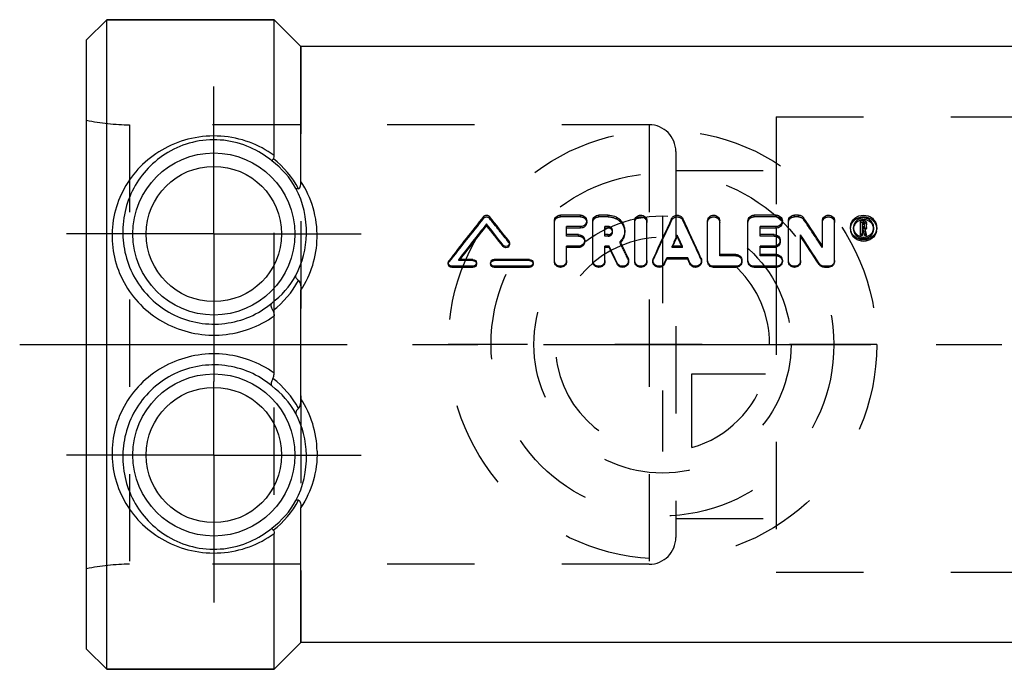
# Model space of a CAD drawing. Header units: millimetres. Extents: x 426 to 574, y 475 to 525.
# Tile 1 of 12: x 426 to 500, y 476 to 524. Entities that reach past the tile are written whole.
import ezdxf

# ---------------------------------------------------------------- set-up
doc = ezdxf.new("R2010")
doc.units = ezdxf.units.MM
doc.header["$LTSCALE"] = 65.185185
doc.linetypes.add('CENTER', pattern=[0.6, 0.375, -0.075, 0.075, -0.075])
doc.linetypes.add('HIDDEN', pattern=[0.2, 0.1, -0.1])
for name, color, linetype in [('ACHSEN_S', 7, 'CONTINUOUS'), ('FASEN', 7, 'CONTINUOUS'), ('KOERPER', 7, 'CONTINUOUS'), ('KONST.EL_MIT_GEO', 7, 'CONTINUOUS'), ('KURVEN', 7, 'CONTINUOUS')]:
    doc.layers.add(name, color=color, linetype=linetype)

msp = doc.modelspace()

# ---------------------------------------------------------------- linework, layer by layer
at = {"layer": 'ACHSEN_S', "color": 2, "linetype": 'CENTER'}
msp.add_line((426.35, 500), (573.65, 500), dxfattribs=at)
at = {"layer": 'FASEN', "color": 7, "linetype": 'Continuous'}
for p, q in [((432.85, 524.25), (431.35, 522.75)), ((432.85, 475.75), (432.85, 524.25)), ((432.85, 524.25), (445.35, 524.25)), ((431.35, 477.25), (431.35, 522.75)), ((432.85, 475.75), (431.35, 477.25)), ((432.85, 475.75), (445.35, 475.75))]:
    msp.add_line(p, q, dxfattribs=at)
at = {"layer": 'KOERPER', "color": 7, "linetype": 'Continuous'}
for p, q in [((445.35, 524.25), (432.85, 524.25)), ((447.35, 522.25), (445.35, 524.25)), ((501.35, 522.25), (447.35, 522.25)), ((447.35, 477.75), (445.35, 475.75)), ((501.35, 477.75), (447.35, 477.75)), ((445.35, 475.75), (432.85, 475.75))]:
    msp.add_line(p, q, dxfattribs=at)
at = {"layer": 'KOERPER', "color": 8, "linetype": 'HIDDEN'}
for p, q in [((445.35, 475.75), (445.35, 524.25)), ((447.35, 522.25), (447.35, 477.75)), ((473.35, 516.405), (434.549, 516.405)), ((473.35, 516.405), (473.35, 483.595)), ((475.35, 514.405), (475.35, 485.595)), ((473.35, 483.595), (434.549, 483.595))]:
    msp.add_line(p, q, dxfattribs=at)
at = {"layer": 'KOERPER', "color": 2, "linetype": 'CENTER'}
for p, q in [((440.85, 508.25), (440.85, 519.25)), ((440.85, 508.25), (429.85, 508.25)), ((440.85, 508.25), (440.85, 497.25)), ((440.85, 508.25), (451.85, 508.25)), ((440.85, 491.75), (440.85, 497.25)), ((440.85, 491.75), (429.85, 491.75)), ((440.85, 491.75), (440.85, 480.75)), ((440.85, 491.75), (451.85, 491.75))]:
    msp.add_line(p, q, dxfattribs=at)
at = {"layer": 'KOERPER', "color": 8, "linetype": 'HIDDEN'}
for centre, start, end in [((473.35, 514.405), 0, 90), ((473.35, 485.595), 270, 360)]:
    msp.add_arc(centre, 2, start, end, dxfattribs=at)
at = {"layer": 'KONST.EL_MIT_GEO', "color": 7, "linetype": 'Continuous'}
for p, q in [((445.35, 514.121), (445.35, 524.25)), ((447.35, 512.175), (447.35, 522.25)), ((468.241, 509.657), (466.732, 509.657)), ((470.303, 509.657), (469.599, 509.657)), ((482.849, 509.657), (481.189, 509.657)), ((484.51, 509.657), (484.208, 509.657)), ((461.21, 508.88), (461.21, 509)), ((466.279, 506.278), (466.279, 509.234)), ((467.184, 508.202), (467.184, 508.809)), ((468.241, 508.809), (467.184, 508.809)), ((468.241, 508.692), (468.241, 508.809)), ((469.147, 506.278), (469.147, 509.234)), ((470.052, 508.202), (470.052, 508.809)), ((470.303, 508.809), (470.052, 508.809)), ((470.303, 508.692), (470.303, 508.809)), ((472.277, 506.278), (472.277, 509.234)), ((473.183, 506.278), (473.183, 509.234)), ((477.717, 506.278), (477.717, 509.234)), ((478.623, 506.718), (478.623, 509.234)), ((480.736, 506.278), (480.736, 509.234)), ((481.642, 508.202), (481.642, 508.809)), ((482.849, 508.809), (481.642, 508.809)), ((482.849, 508.692), (482.849, 508.809)), ((483.755, 506.278), (483.755, 509.234)), ((486.292, 507.339), (486.292, 509.234)), ((487.198, 506.278), (487.198, 509.234)), ((489.141, 508.127), (489.141, 509.233)), ((489.391, 509.233), (489.141, 509.233)), ((489.292, 508.797), (489.292, 509.092)), ((489.391, 509.092), (489.292, 509.092)), ((489.391, 508.971), (489.292, 508.971)), ((489.391, 508.971), (489.391, 509.092)), ((489.443, 508.845), (489.443, 509.044)), ((489.594, 508.728), (489.594, 509.044)), ((468.241, 508.692), (467.184, 508.692)), ((468.09, 508.202), (467.184, 508.202)), ((470.303, 508.692), (470.052, 508.692)), ((470.303, 508.202), (470.052, 508.202)), ((475.45, 508.065), (475.45, 508.173)), ((482.849, 508.692), (481.642, 508.692)), ((482.699, 508.202), (481.642, 508.202)), ((484.661, 506.278), (484.661, 508.2)), ((489.292, 508.237), (489.141, 508.237)), ((489.292, 508.127), (489.141, 508.127)), ((489.391, 508.797), (489.292, 508.797)), ((489.292, 508.127), (489.292, 508.655)), ((489.338, 508.655), (489.292, 508.655)), ((489.338, 508.54), (489.292, 508.54)), ((489.338, 508.54), (489.338, 508.655)), ((489.371, 508.516), (489.338, 508.655)), ((489.349, 508.494), (489.338, 508.54)), ((489.382, 508.357), (489.349, 508.494)), ((489.404, 508.377), (489.371, 508.516)), ((489.436, 508.127), (489.382, 508.357)), ((489.415, 508.33), (489.404, 508.377)), ((489.436, 508.237), (489.415, 508.33)), ((489.436, 508.127), (489.436, 508.237)), ((489.591, 508.237), (489.436, 508.237)), ((489.591, 508.127), (489.436, 508.127)), ((489.522, 508.531), (489.488, 508.678)), ((489.545, 508.433), (489.522, 508.531)), ((489.568, 508.335), (489.545, 508.433)), ((489.591, 508.237), (489.568, 508.335)), ((489.591, 508.127), (489.591, 508.237)), ((462.448, 507.328), (462.448, 507.427)), ((467.184, 506.278), (467.184, 507.337)), ((468.09, 507.337), (467.184, 507.337)), ((468.09, 507.239), (468.09, 507.337)), ((470.052, 506.278), (470.052, 507.337)), ((470.362, 507.337), (470.052, 507.337)), ((470.362, 507.239), (470.362, 507.337)), ((475.835, 507.337), (475.065, 507.337)), ((475.11, 507.337), (475.151, 507.424)), ((475.79, 507.337), (475.75, 507.424)), ((481.642, 506.718), (481.642, 507.337)), ((482.699, 507.337), (481.642, 507.337)), ((482.699, 507.239), (482.699, 507.337)), ((468.09, 507.239), (467.184, 507.239)), ((470.362, 507.239), (470.052, 507.239)), ((479.831, 506.718), (478.623, 506.718)), ((482.699, 507.239), (481.642, 507.239)), ((482.849, 506.718), (481.642, 506.718)), ((460.199, 506.352), (459.141, 506.352)), ((464.425, 506.352), (461.784, 506.352)), ((470.961, 506.011), (470.961, 506.092)), ((474.503, 506.101), (474.666, 506.462)), ((474.503, 506.02), (474.666, 506.376)), ((474.503, 506.02), (474.503, 506.101)), ((474.666, 506.376), (474.666, 506.462)), ((476.234, 506.462), (474.666, 506.462)), ((476.234, 506.376), (474.666, 506.376)), ((476.234, 506.376), (476.234, 506.462)), ((476.397, 506.101), (476.234, 506.462)), ((476.397, 506.02), (476.234, 506.376)), ((476.397, 506.02), (476.397, 506.101)), ((486.059, 505.964), (486.059, 506.044)), ((458.614, 505.759), (458.614, 505.836)), ((460.199, 505.836), (458.614, 505.836)), ((460.199, 505.759), (458.614, 505.759)), ((460.199, 505.759), (460.199, 505.836)), ((461.784, 505.759), (461.784, 505.836)), ((464.425, 505.836), (461.784, 505.836)), ((464.425, 505.759), (461.784, 505.759)), ((464.425, 505.759), (464.425, 505.836)), ((478.17, 505.759), (478.17, 505.836)), ((479.831, 505.836), (478.17, 505.836)), ((479.831, 505.759), (478.17, 505.759)), ((479.831, 505.759), (479.831, 505.836)), ((481.189, 505.759), (481.189, 505.836)), ((482.849, 505.836), (481.189, 505.836)), ((482.849, 505.759), (481.189, 505.759)), ((482.849, 505.759), (482.849, 505.836)), ((486.443, 505.759), (486.443, 505.836)), ((486.745, 505.836), (486.443, 505.836)), ((486.745, 505.759), (486.443, 505.759)), ((486.745, 505.759), (486.745, 505.836)), ((447.35, 495.934), (447.35, 504.066)), ((445.35, 497.861), (445.35, 502.139)), ((447.35, 477.75), (447.35, 487.825)), ((445.35, 475.75), (445.35, 485.879))]:
    msp.add_line(p, q, dxfattribs=at)
at = {"layer": 'KONST.EL_MIT_GEO', "color": 8, "linetype": 'HIDDEN'}
for p, q in [((482.85, 517), (482.849, 508.809)), ((482.85, 517), (513.35, 517)), ((431.35, 483.25), (431.35, 516.75)), ((434.549, 516.405), (434.549, 483.595)), ((475.35, 513), (482.85, 513)), ((460.995, 509.43), (460.995, 509.557)), ((461.425, 509.43), (461.425, 509.557)), ((466.732, 509.529), (466.732, 509.657)), ((468.241, 509.529), (468.241, 509.657)), ((469.599, 509.529), (469.599, 509.657)), ((470.303, 509.529), (470.303, 509.657)), ((481.189, 509.529), (481.189, 509.657)), ((484.208, 509.529), (484.208, 509.657)), ((484.51, 509.529), (484.51, 509.657)), ((468.241, 509.529), (466.732, 509.529)), ((468.694, 509.111), (468.694, 509.234)), ((470.303, 509.529), (469.599, 509.529)), ((475.036, 509.28), (475.036, 509.405)), ((475.865, 509.28), (475.865, 509.405)), ((482.849, 509.529), (481.189, 509.529)), ((483.302, 509.111), (483.302, 509.234)), ((484.51, 509.529), (484.208, 509.529)), ((484.894, 509.333), (484.894, 509.459)), ((489.391, 509.111), (489.141, 509.111)), ((489.391, 509.111), (489.391, 509.233)), ((489.443, 508.728), (489.443, 508.845)), ((467.184, 508.093), (467.184, 508.202)), ((468.09, 508.093), (467.184, 508.093)), ((468.09, 508.093), (468.09, 508.202)), ((470.052, 508.093), (470.052, 508.202)), ((470.303, 508.093), (470.052, 508.093)), ((470.303, 508.093), (470.303, 508.202)), ((470.624, 508.393), (470.624, 508.506)), ((471.529, 508.393), (471.529, 508.506)), ((481.642, 508.093), (481.642, 508.202)), ((482.699, 508.093), (481.642, 508.093)), ((482.699, 508.093), (482.699, 508.202)), ((482.849, 508.692), (482.849, 505.836)), ((488.386, 508.621), (488.386, 508.737)), ((488.613, 508.621), (488.613, 508.736)), ((489.292, 508.68), (489.292, 508.797)), ((489.391, 508.68), (489.292, 508.68)), ((489.391, 508.68), (489.391, 508.797)), ((489.488, 508.562), (489.488, 508.678)), ((489.591, 508.127), (489.488, 508.562)), ((490.123, 508.621), (490.123, 508.737)), ((490.35, 508.621), (490.35, 508.737)), ((462.871, 507.627), (462.871, 507.73)), ((462.924, 507.478), (462.924, 507.579)), ((468.543, 507.667), (468.543, 507.771)), ((471.186, 507.594), (471.186, 507.697)), ((475.065, 507.239), (475.065, 507.337)), ((475.065, 507.239), (475.11, 507.337)), ((475.835, 507.239), (475.79, 507.337)), ((475.835, 507.239), (475.835, 507.337)), ((483.151, 507.667), (483.151, 507.771)), ((486.292, 507.241), (486.292, 507.339)), ((475.835, 507.239), (475.065, 507.239)), ((478.623, 506.629), (478.623, 506.718)), ((479.831, 506.629), (478.623, 506.629)), ((479.831, 506.629), (479.831, 506.718)), ((481.642, 506.629), (481.642, 506.718)), ((482.849, 506.629), (481.642, 506.629)), ((458.35, 506.095), (458.35, 506.013)), ((458.403, 506.166), (458.403, 506.249)), ((459.141, 506.267), (459.141, 506.352)), ((459.141, 506.267), (459.182, 506.32)), ((460.199, 506.267), (459.141, 506.267)), ((459.182, 506.32), (459.207, 506.352)), ((460.199, 506.267), (460.199, 506.352)), ((460.463, 506.013), (460.463, 506.094)), ((461.52, 506.095), (461.52, 506.014)), ((461.784, 506.267), (461.784, 506.352)), ((464.425, 506.267), (461.784, 506.267)), ((464.425, 506.267), (464.425, 506.352)), ((464.69, 506.013), (464.69, 506.094)), ((466.279, 506.195), (466.279, 506.278)), ((467.184, 506.195), (467.184, 506.278)), ((469.147, 506.195), (469.147, 506.278)), ((470.052, 506.195), (470.052, 506.278)), ((471.782, 506.379), (471.782, 506.465)), ((471.824, 506.195), (471.824, 506.278)), ((472.277, 506.195), (472.277, 506.278)), ((473.183, 506.195), (473.183, 506.278)), ((473.636, 506.279), (473.636, 506.195)), ((473.674, 506.37), (473.674, 506.456)), ((477.226, 506.37), (477.226, 506.456)), ((477.265, 506.195), (477.265, 506.279)), ((477.717, 506.195), (477.717, 506.278)), ((480.283, 506.195), (480.283, 506.278)), ((480.736, 506.195), (480.736, 506.278)), ((483.302, 506.195), (483.302, 506.278)), ((483.755, 506.195), (483.755, 506.278)), ((484.661, 506.195), (484.661, 506.278)), ((487.198, 506.195), (487.198, 506.278)), ((482.849, 505.759), (482.85, 483)), ((475.35, 487), (482.85, 487)), ((482.85, 483), (513.35, 483))]:
    msp.add_line(p, q, dxfattribs=at)
at = {"layer": 'KONST.EL_MIT_GEO', "color": 7, "linetype": 'Continuous'}
for centre, radius in [((440.85, 508.25), 6.05), ((440.85, 508.25), 5.051), ((440.85, 491.75), 6.05), ((440.85, 491.75), 5.051)]:
    msp.add_circle(centre, radius, dxfattribs=at)
at = {"layer": 'KONST.EL_MIT_GEO', "color": 8, "linetype": 'HIDDEN'}
for centre, radius, start, end in [((434.549, 531.405), 15, 257.68775, 270), ((615.03, 384.409), 198.385, 140.9359, 142.13981), ((312.33, 388.361), 192.059, 38.38801, 39.07726), ((671.49, 415.581), 217.655, 154.50131, 155.347), ((279.411, 415.581), 217.655, 24.653, 25.49869), ((325.41, 401.192), 192.69, 33.39171, 34.13994), ((470.343, 508.393), 0.281, 0.01716, 11.60608), ((489.267, 508.621), 0.654, 174.87757, 180.01606), ((489.396, 508.745), 0.205, 296.73662, 303.55357), ((489.469, 508.621), 0.654, 359.98392, 5.08615), ((470.338, 508.46), 1.212, 314.3881, 316.67309), ((275.058, 410.669), 218.771, 25.94379, 26.2984), ((471.405, 506.195), 0.419, 354.71192, 0.00445), ((486.778, 506.195), 0.42, 356.11221, 0.01137), ((434.549, 468.595), 15, 90, 102.31225)]:
    msp.add_arc(centre, radius, start, end, dxfattribs=at)
at = {"layer": 'KONST.EL_MIT_GEO', "color": 7, "linetype": 'Continuous'}
for centre, radius, start, end in [((441.312, 508.496), 6.488, 29.06234, 53.35239), ((440.761, 508.139), 7.304, 28.55203, 51.66963), ((440.67, 508.409), 7.095, 358.71788, 27.15652), ((617.626, 384.121), 200.667, 141.31097, 142.51105), ((309.849, 388.112), 194.227, 38.01507, 38.70223), ((619.39, 383.271), 202.061, 141.52053, 142.47346), ((616.518, 383.766), 199.434, 141.14547, 142.07216), ((306.56, 386.044), 197.572, 37.90652, 38.48686), ((309.1, 386.312), 195.347, 38.27911, 38.86125), ((675.888, 414.884), 221.981, 154.79826, 155.63665), ((275.013, 414.884), 221.981, 24.36335, 25.20174), ((322.398, 400.741), 195.51, 33.04002, 33.78435), ((489.256, 508.737), 0.87, 173.3818, 180.01881), ((489.363, 508.522), 0.797, 106.32952, 111.94409), ((489.367, 508.507), 0.812, 95.33695, 106.29713), ((489.368, 508.502), 0.818, 84.47941, 95.3264), ((489.399, 509.033), 0.198, 47.19451, 54.53062), ((489.408, 509.041), 0.186, 24.31428, 32.01906), ((489.413, 508.846), 0.181, 345.18154, 359.94755), ((489.377, 508.668), 0.776, 62.13035, 67.69505), ((489.48, 508.737), 0.87, 359.97678, 6.64209), ((440.708, 508.406), 7.056, 332.52491, 358.73694), ((676.585, 415.039), 221.651, 155.1536, 155.3917), ((274.316, 415.039), 221.651, 24.6083, 24.8464), ((312.956, 395.276), 205.51, 32.61503, 33.33148), ((316.169, 395.786), 202.489, 32.9644, 33.68474), ((489.246, 508.621), 0.86, 180.04525, 193.09302), ((489.366, 508.805), 0.783, 247.35881, 258.73088), ((489.395, 508.86), 0.204, 297.0488, 303.86956), ((489.397, 508.856), 0.2, 303.88306, 317.18299), ((489.369, 508.807), 0.785, 281.15754, 292.51), ((489.49, 508.621), 0.86, 346.95297, 359.95516), ((441.177, 508.122), 7.386, 326.69004, 358.76971), ((267.01, 408.639), 226.038, 25.53969, 25.88993), ((270.756, 409.963), 222.989, 25.64316, 25.99484), ((470.356, 508.443), 1.187, 316.67731, 317.99521), ((671.389, 416.111), 216.443, 154.85945, 155.04675), ((279.511, 416.111), 216.443, 24.95325, 25.14055), ((489.369, 508.819), 0.797, 258.71718, 269.88222), ((489.368, 508.813), 0.791, 269.93256, 281.14998), ((271.383, 409.361), 221.749, 25.83945, 26.19263), ((460.22, 506.013), 0.243, 354.43298, 359.99309), ((461.77, 506.095), 0.25, 169.93207, 179.97876), ((464.447, 506.013), 0.243, 354.43298, 359.99309), ((474.066, 506.279), 0.43, 176.31381, 180.00334), ((441.175, 508.378), 6.632, 307.03106, 330.87943), ((440.757, 508.291), 7.316, 308.02105, 331.2322), ((440.779, 491.728), 7.288, 28.7215, 52.02497), ((441.175, 491.622), 6.632, 29.12056, 52.96894), ((441.177, 491.878), 7.386, 1.23007, 33.31018), ((440.708, 491.594), 7.056, 1.26297, 27.47518), ((440.67, 491.591), 7.095, 332.84342, 1.28218), ((441.312, 491.504), 6.488, 306.6476, 330.93767), ((440.745, 491.874), 7.323, 308.36227, 331.41632)]:
    msp.add_arc(centre, radius, start, end, dxfattribs=at)
for points, knots in [([(445.35, 514.121), (444.786, 514.528), (443.511, 515.203), (441.375, 515.657), (439.179, 515.492), (437.161, 514.741), (435.478, 513.515), (434.207, 511.919), (433.406, 510.038), (433.237, 508.672), (433.25, 507.987)], [0, 0, 0, 0, 0.124894, 0.255298, 0.387242, 0.514871, 0.637127, 0.756701, 0.876849, 1, 1, 1, 1]), ([(445.184, 513.701), (444.693, 514.112), (443.557, 514.821), (441.583, 515.352), (439.51, 515.257), (437.612, 514.559), (436.058, 513.401), (434.905, 511.907), (434.185, 510.155), (434.036, 508.888), (434.049, 508.25)], [0, 0, 0, 0, 0.123548, 0.254407, 0.388457, 0.517158, 0.638935, 0.757498, 0.876896, 1, 1, 1, 1]), ([(445.29, 513.868), (445.302, 513.884), (445.342, 513.963), (445.35, 514.054), (445.35, 514.121)], [0, 0, 0, 0, 0.223512, 1, 1, 1, 1]), ([(445.29, 513.868), (445.275, 513.847), (445.248, 513.809), (445.213, 513.759), (445.194, 513.725), (445.184, 513.707), (445.184, 513.701)], [0, 0, 0, 0, 0.403876, 0.705872, 0.903929, 1, 1, 1, 1]), ([(447.176, 511.63), (447.262, 511.645), (447.345, 511.889), (447.35, 512.066), (447.35, 512.175)], [0, 0, 0, 0, 0.443422, 1, 1, 1, 1]), ([(448.562, 507.964), (448.577, 508.714), (448.379, 510.205), (447.747, 511.567), (447.35, 512.175)], [0, 0, 0, 0, 0.508231, 1, 1, 1, 1]), ([(447.176, 511.63), (447.135, 511.623), (447.071, 511.614), (446.999, 511.629), (446.983, 511.647)], [0, 0, 0, 0, 0.631358, 1, 1, 1, 1]), ([(460.995, 509.557), (461.045, 509.618), (461.211, 509.696), (461.376, 509.618), (461.425, 509.557)], [0, 0, 0, 0, 0.500457, 1, 1, 1, 1]), ([(466.279, 509.234), (466.279, 509.344), (466.383, 509.575), (466.618, 509.657), (466.732, 509.657)], [0, 0, 0, 0, 0.490172, 1, 1, 1, 1]), ([(468.241, 509.657), (468.355, 509.657), (468.589, 509.575), (468.694, 509.344), (468.694, 509.234)], [0, 0, 0, 0, 0.510138, 1, 1, 1, 1]), ([(469.147, 509.234), (469.147, 509.344), (469.251, 509.575), (469.485, 509.657), (469.599, 509.657)], [0, 0, 0, 0, 0.490172, 1, 1, 1, 1]), ([(470.303, 509.657), (470.463, 509.657), (470.782, 509.599), (471.189, 509.346), (471.465, 508.963), (471.529, 508.657), (471.529, 508.506)], [0, 0, 0, 0, 0.25811, 0.510828, 0.75681, 1, 1, 1, 1]), ([(472.277, 509.234), (472.277, 509.29), (472.302, 509.403), (472.438, 509.59), (472.73, 509.702), (473.023, 509.59), (473.159, 509.403), (473.183, 509.29), (473.183, 509.234)], [0, 0, 0, 0, 0.122795, 0.247848, 0.50014, 0.752389, 0.877545, 1, 1, 1, 1]), ([(475.036, 509.405), (475.071, 509.48), (475.193, 509.612), (475.45, 509.68), (475.708, 509.611), (475.83, 509.479), (475.865, 509.405)], [0, 0, 0, 0, 0.245621, 0.500248, 0.755036, 1, 1, 1, 1]), ([(477.717, 509.234), (477.717, 509.29), (477.742, 509.403), (477.878, 509.59), (478.17, 509.702), (478.463, 509.59), (478.599, 509.403), (478.623, 509.29), (478.623, 509.234)], [0, 0, 0, 0, 0.122795, 0.247848, 0.50014, 0.752389, 0.877545, 1, 1, 1, 1]), ([(480.736, 509.234), (480.736, 509.344), (480.841, 509.575), (481.075, 509.657), (481.189, 509.657)], [0, 0, 0, 0, 0.490172, 1, 1, 1, 1]), ([(482.849, 509.657), (482.963, 509.657), (483.198, 509.575), (483.302, 509.344), (483.302, 509.234)], [0, 0, 0, 0, 0.510138, 1, 1, 1, 1]), ([(483.755, 509.234), (483.755, 509.344), (483.86, 509.575), (484.094, 509.657), (484.208, 509.657)], [0, 0, 0, 0, 0.490172, 1, 1, 1, 1]), ([(484.51, 509.657), (484.585, 509.657), (484.736, 509.622), (484.853, 509.519), (484.894, 509.459)], [0, 0, 0, 0, 0.508388, 1, 1, 1, 1]), ([(486.292, 509.234), (486.292, 509.29), (486.317, 509.403), (486.453, 509.59), (486.745, 509.702), (487.038, 509.59), (487.174, 509.403), (487.198, 509.29), (487.198, 509.234)], [0, 0, 0, 0, 0.122795, 0.247848, 0.50014, 0.752389, 0.877545, 1, 1, 1, 1]), ([(488.392, 508.838), (488.405, 508.949), (488.477, 509.172), (488.776, 509.532), (489.368, 509.741), (489.96, 509.532), (490.259, 509.172), (490.331, 508.949), (490.344, 508.838)], [0, 0, 0, 0, 0.122659, 0.247682, 0.500031, 0.752479, 0.877624, 1, 1, 1, 1]), ([(468.694, 509.234), (468.694, 509.124), (468.59, 508.893), (468.355, 508.809), (468.241, 508.809)], [0, 0, 0, 0, 0.490022, 1, 1, 1, 1]), ([(468.694, 509.111), (468.694, 509.003), (468.588, 508.773), (468.355, 508.692), (468.241, 508.692)], [0, 0, 0, 0, 0.487664, 1, 1, 1, 1]), ([(470.624, 508.506), (470.624, 508.584), (470.551, 508.749), (470.384, 508.809), (470.303, 508.809)], [0, 0, 0, 0, 0.490543, 1, 1, 1, 1]), ([(483.302, 509.234), (483.302, 509.124), (483.198, 508.893), (482.964, 508.809), (482.849, 508.809)], [0, 0, 0, 0, 0.490022, 1, 1, 1, 1]), ([(483.302, 509.111), (483.302, 509.003), (483.197, 508.773), (482.964, 508.692), (482.849, 508.692)], [0, 0, 0, 0, 0.487664, 1, 1, 1, 1]), ([(489.066, 509.386), (488.937, 509.334), (488.703, 509.155), (488.613, 508.873), (488.613, 508.736)], [0, 0, 0, 0, 0.506269, 1, 1, 1, 1]), ([(488.762, 509.038), (488.741, 509.012), (488.667, 508.905), (488.625, 508.776), (488.616, 508.679)], [0, 0, 0, 0, 0.254819, 1, 1, 1, 1]), ([(489.066, 509.261), (489.036, 509.249), (488.922, 509.195), (488.821, 509.111), (488.762, 509.038)], [0, 0, 0, 0, 0.255157, 1, 1, 1, 1]), ([(489.671, 509.386), (489.576, 509.425), (489.369, 509.465), (489.161, 509.425), (489.066, 509.386)], [0, 0, 0, 0, 0.500624, 1, 1, 1, 1]), ([(489.443, 509.044), (489.443, 509.056), (489.431, 509.082), (489.404, 509.092), (489.391, 509.092)], [0, 0, 0, 0, 0.491374, 1, 1, 1, 1]), ([(490.123, 508.737), (490.123, 508.861), (490.049, 509.117), (489.852, 509.294), (489.74, 509.354)], [0, 0, 0, 0, 0.493427, 1, 1, 1, 1]), ([(490.12, 508.679), (490.112, 508.775), (490.069, 508.904), (489.995, 509.011), (489.975, 509.037)], [0, 0, 0, 0, 0.744759, 1, 1, 1, 1]), ([(434.049, 508.25), (434.061, 507.642), (434.25, 506.404), (435.024, 504.675), (436.262, 503.195), (437.876, 502.11), (439.734, 501.52), (441.685, 501.48), (443.566, 501.991), (444.676, 502.674), (445.169, 503.083)], [0, 0, 0, 0, 0.119837, 0.243217, 0.368629, 0.494793, 0.621118, 0.74746, 0.873787, 1, 1, 1, 1]), ([(468.09, 508.202), (468.205, 508.202), (468.441, 508.116), (468.543, 507.882), (468.543, 507.771)], [0, 0, 0, 0, 0.507838, 1, 1, 1, 1]), ([(470.303, 508.202), (470.384, 508.202), (470.551, 508.263), (470.624, 508.428), (470.624, 508.506)], [0, 0, 0, 0, 0.50978, 1, 1, 1, 1]), ([(471.529, 508.506), (471.529, 508.358), (471.467, 508.056), (471.293, 507.803), (471.186, 507.697)], [0, 0, 0, 0, 0.495224, 1, 1, 1, 1]), ([(471.529, 508.393), (471.529, 508.259), (471.477, 507.986), (471.33, 507.75), (471.238, 507.649)], [0, 0, 0, 0, 0.495091, 1, 1, 1, 1]), ([(482.699, 508.202), (482.813, 508.202), (483.049, 508.116), (483.151, 507.882), (483.151, 507.771)], [0, 0, 0, 0, 0.507838, 1, 1, 1, 1]), ([(490.35, 508.737), (490.35, 508.616), (490.297, 508.369), (490.006, 507.957), (489.368, 507.704), (488.729, 507.957), (488.439, 508.369), (488.386, 508.616), (488.386, 508.737)], [0, 0, 0, 0, 0.122511, 0.247826, 0.500057, 0.752416, 0.877712, 1, 1, 1, 1]), ([(490.328, 508.427), (490.281, 508.225), (490.021, 507.839), (489.368, 507.631), (488.716, 507.838), (488.455, 508.224), (488.408, 508.427)], [0, 0, 0, 0, 0.245021, 0.499984, 0.754995, 1, 1, 1, 1]), ([(488.613, 508.736), (488.613, 508.6), (488.703, 508.318), (488.935, 508.137), (489.065, 508.082)], [0, 0, 0, 0, 0.492187, 1, 1, 1, 1]), ([(489.67, 508.082), (489.8, 508.136), (490.033, 508.317), (490.123, 508.6), (490.123, 508.737)], [0, 0, 0, 0, 0.507014, 1, 1, 1, 1]), ([(433.25, 507.987), (433.262, 507.326), (433.473, 505.985), (434.331, 504.125), (435.685, 502.548), (437.426, 501.39), (439.416, 500.738), (441.508, 500.634), (443.552, 501.084), (444.79, 501.738), (445.35, 502.139)], [0, 0, 0, 0, 0.120772, 0.244463, 0.369788, 0.495722, 0.621798, 0.747895, 0.873981, 1, 1, 1, 1]), ([(462.924, 507.579), (462.924, 507.527), (462.887, 507.419), (462.747, 507.322), (462.577, 507.32), (462.481, 507.385), (462.448, 507.427)], [0, 0, 0, 0, 0.243807, 0.494733, 0.748761, 1, 1, 1, 1]), ([(462.924, 507.478), (462.924, 507.427), (462.887, 507.319), (462.747, 507.225), (462.577, 507.223), (462.481, 507.287), (462.448, 507.328)], [0, 0, 0, 0, 0.242123, 0.493213, 0.748537, 1, 1, 1, 1]), ([(468.543, 507.771), (468.543, 507.659), (468.441, 507.425), (468.205, 507.337), (468.09, 507.337)], [0, 0, 0, 0, 0.49253, 1, 1, 1, 1]), ([(468.543, 507.667), (468.543, 507.557), (468.44, 507.325), (468.205, 507.239), (468.09, 507.239)], [0, 0, 0, 0, 0.490169, 1, 1, 1, 1]), ([(483.151, 507.771), (483.151, 507.659), (483.05, 507.425), (482.813, 507.337), (482.699, 507.337)], [0, 0, 0, 0, 0.49253, 1, 1, 1, 1]), ([(483.151, 507.667), (483.151, 507.557), (483.048, 507.325), (482.813, 507.239), (482.699, 507.239)], [0, 0, 0, 0, 0.490169, 1, 1, 1, 1]), ([(479.831, 506.718), (479.946, 506.718), (480.184, 506.628), (480.283, 506.391), (480.283, 506.278)], [0, 0, 0, 0, 0.505044, 1, 1, 1, 1]), ([(482.849, 506.718), (482.964, 506.718), (483.203, 506.628), (483.302, 506.391), (483.302, 506.278)], [0, 0, 0, 0, 0.505044, 1, 1, 1, 1]), ([(458.614, 505.836), (458.547, 505.836), (458.408, 505.89), (458.35, 506.028), (458.35, 506.095)], [0, 0, 0, 0, 0.503146, 1, 1, 1, 1]), ([(458.614, 505.759), (458.547, 505.759), (458.409, 505.811), (458.35, 505.948), (458.35, 506.013)], [0, 0, 0, 0, 0.505511, 1, 1, 1, 1]), ([(460.199, 506.352), (460.266, 506.352), (460.405, 506.299), (460.463, 506.16), (460.463, 506.094)], [0, 0, 0, 0, 0.505082, 1, 1, 1, 1]), ([(460.463, 506.094), (460.463, 506.028), (460.405, 505.89), (460.266, 505.836), (460.199, 505.836)], [0, 0, 0, 0, 0.494519, 1, 1, 1, 1]), ([(460.462, 505.99), (460.456, 505.928), (460.392, 505.805), (460.263, 505.759), (460.199, 505.759)], [0, 0, 0, 0, 0.492627, 1, 1, 1, 1]), ([(461.784, 505.836), (461.717, 505.836), (461.577, 505.89), (461.52, 506.029), (461.52, 506.095)], [0, 0, 0, 0, 0.504813, 1, 1, 1, 1]), ([(461.784, 505.759), (461.717, 505.759), (461.578, 505.811), (461.52, 505.948), (461.52, 506.014)], [0, 0, 0, 0, 0.507179, 1, 1, 1, 1]), ([(461.524, 506.138), (461.534, 506.197), (461.6, 506.31), (461.724, 506.352), (461.784, 506.352)], [0, 0, 0, 0, 0.494892, 1, 1, 1, 1]), ([(464.425, 506.352), (464.493, 506.352), (464.632, 506.299), (464.69, 506.16), (464.69, 506.094)], [0, 0, 0, 0, 0.505082, 1, 1, 1, 1]), ([(464.69, 506.094), (464.69, 506.028), (464.632, 505.89), (464.493, 505.836), (464.425, 505.836)], [0, 0, 0, 0, 0.494519, 1, 1, 1, 1]), ([(464.688, 505.99), (464.683, 505.928), (464.619, 505.805), (464.489, 505.759), (464.425, 505.759)], [0, 0, 0, 0, 0.492627, 1, 1, 1, 1]), ([(467.184, 506.278), (467.184, 506.165), (467.083, 505.928), (466.731, 505.79), (466.379, 505.928), (466.279, 506.165), (466.279, 506.278)], [0, 0, 0, 0, 0.247854, 0.500079, 0.752276, 1, 1, 1, 1]), ([(467.184, 506.195), (467.184, 506.083), (467.082, 505.848), (466.731, 505.713), (466.381, 505.848), (466.279, 506.083), (466.279, 506.195)], [0, 0, 0, 0, 0.246672, 0.50008, 0.753458, 1, 1, 1, 1]), ([(470.052, 506.278), (470.052, 506.165), (469.951, 505.928), (469.599, 505.79), (469.247, 505.928), (469.147, 506.165), (469.147, 506.278)], [0, 0, 0, 0, 0.247854, 0.500079, 0.752276, 1, 1, 1, 1]), ([(470.052, 506.195), (470.052, 506.083), (469.95, 505.848), (469.599, 505.713), (469.249, 505.848), (469.147, 506.083), (469.147, 506.195)], [0, 0, 0, 0, 0.246672, 0.50008, 0.753458, 1, 1, 1, 1]), ([(471.824, 506.278), (471.824, 506.181), (471.751, 505.977), (471.476, 505.813), (471.158, 505.849), (471.004, 506.003), (470.961, 506.092)], [0, 0, 0, 0, 0.246912, 0.497864, 0.750389, 1, 1, 1, 1]), ([(471.823, 506.156), (471.814, 506.063), (471.727, 505.875), (471.454, 505.734), (471.15, 505.778), (471.003, 505.925), (470.961, 506.011)], [0, 0, 0, 0, 0.245762, 0.497402, 0.750961, 1, 1, 1, 1]), ([(473.183, 506.278), (473.183, 506.165), (473.082, 505.928), (472.73, 505.79), (472.378, 505.928), (472.277, 506.165), (472.277, 506.278)], [0, 0, 0, 0, 0.247854, 0.500079, 0.752276, 1, 1, 1, 1]), ([(473.183, 506.195), (473.183, 506.083), (473.081, 505.848), (472.73, 505.713), (472.38, 505.848), (472.277, 506.083), (472.277, 506.195)], [0, 0, 0, 0, 0.246672, 0.50008, 0.753458, 1, 1, 1, 1]), ([(474.503, 506.101), (474.462, 506.01), (474.31, 505.852), (473.989, 505.812), (473.71, 505.975), (473.636, 506.18), (473.636, 506.279)], [0, 0, 0, 0, 0.249577, 0.502088, 0.753097, 1, 1, 1, 1]), ([(474.503, 506.02), (474.462, 505.929), (474.309, 505.774), (473.99, 505.735), (473.711, 505.894), (473.636, 506.097), (473.636, 506.195)], [0, 0, 0, 0, 0.249244, 0.503107, 0.754636, 1, 1, 1, 1]), ([(477.265, 506.279), (477.265, 506.18), (477.19, 505.975), (476.911, 505.812), (476.591, 505.852), (476.438, 506.01), (476.397, 506.101)], [0, 0, 0, 0, 0.246942, 0.497961, 0.750493, 1, 1, 1, 1]), ([(477.265, 506.195), (477.265, 506.097), (477.189, 505.894), (476.911, 505.734), (476.592, 505.774), (476.438, 505.929), (476.397, 506.02)], [0, 0, 0, 0, 0.245403, 0.496943, 0.750826, 1, 1, 1, 1]), ([(478.17, 505.836), (478.055, 505.836), (477.817, 505.928), (477.717, 506.165), (477.717, 506.278)], [0, 0, 0, 0, 0.504492, 1, 1, 1, 1]), ([(478.17, 505.759), (478.055, 505.759), (477.818, 505.848), (477.717, 506.083), (477.717, 506.195)], [0, 0, 0, 0, 0.506856, 1, 1, 1, 1]), ([(480.283, 506.278), (480.283, 506.165), (480.184, 505.928), (479.946, 505.836), (479.831, 505.836)], [0, 0, 0, 0, 0.495501, 1, 1, 1, 1]), ([(480.283, 506.195), (480.283, 506.083), (480.182, 505.848), (479.946, 505.759), (479.831, 505.759)], [0, 0, 0, 0, 0.493137, 1, 1, 1, 1]), ([(481.189, 505.836), (481.074, 505.836), (480.836, 505.928), (480.736, 506.165), (480.736, 506.278)], [0, 0, 0, 0, 0.504492, 1, 1, 1, 1]), ([(481.189, 505.759), (481.074, 505.759), (480.837, 505.848), (480.736, 506.083), (480.736, 506.195)], [0, 0, 0, 0, 0.506856, 1, 1, 1, 1]), ([(483.302, 506.278), (483.302, 506.165), (483.203, 505.928), (482.965, 505.836), (482.849, 505.836)], [0, 0, 0, 0, 0.495501, 1, 1, 1, 1]), ([(483.302, 506.195), (483.302, 506.083), (483.201, 505.848), (482.964, 505.759), (482.849, 505.759)], [0, 0, 0, 0, 0.493137, 1, 1, 1, 1]), ([(484.661, 506.278), (484.661, 506.165), (484.56, 505.928), (484.208, 505.79), (483.856, 505.928), (483.755, 506.165), (483.755, 506.278)], [0, 0, 0, 0, 0.247854, 0.500079, 0.752276, 1, 1, 1, 1]), ([(484.661, 506.195), (484.661, 506.083), (484.558, 505.848), (484.208, 505.713), (483.857, 505.848), (483.755, 506.083), (483.755, 506.195)], [0, 0, 0, 0, 0.246672, 0.50008, 0.753458, 1, 1, 1, 1]), ([(486.443, 505.836), (486.368, 505.836), (486.215, 505.874), (486.1, 505.982), (486.059, 506.044)], [0, 0, 0, 0, 0.50249, 1, 1, 1, 1]), ([(486.443, 505.759), (486.368, 505.759), (486.216, 505.796), (486.1, 505.902), (486.059, 505.964)], [0, 0, 0, 0, 0.503828, 1, 1, 1, 1]), ([(487.198, 506.278), (487.198, 506.165), (487.099, 505.928), (486.86, 505.836), (486.745, 505.836)], [0, 0, 0, 0, 0.495507, 1, 1, 1, 1]), ([(487.197, 506.166), (487.19, 506.059), (487.083, 505.841), (486.856, 505.759), (486.745, 505.759)], [0, 0, 0, 0, 0.493031, 1, 1, 1, 1]), ([(447.17, 504.77), (447.103, 504.831), (447.001, 504.936), (446.949, 505.096), (446.969, 505.15)], [0, 0, 0, 0, 0.61428, 1, 1, 1, 1]), ([(447.17, 504.77), (447.214, 504.73), (447.275, 504.619), (447.337, 504.381), (447.35, 504.191), (447.35, 504.066)], [0, 0, 0, 0, 0.237891, 0.492529, 1, 1, 1, 1]), ([(445.264, 502.527), (445.231, 502.586), (445.177, 502.698), (445.12, 502.879), (445.12, 503.03), (445.169, 503.083)], [0, 0, 0, 0, 0.344791, 0.629338, 1, 1, 1, 1]), ([(445.264, 502.527), (445.279, 502.499), (445.333, 502.376), (445.35, 502.24), (445.35, 502.139)], [0, 0, 0, 0, 0.242795, 1, 1, 1, 1]), ([(445.35, 497.861), (444.79, 498.262), (443.552, 498.916), (441.508, 499.366), (439.416, 499.262), (437.426, 498.61), (435.685, 497.452), (434.331, 495.875), (433.473, 494.015), (433.262, 492.674), (433.25, 492.013)], [0, 0, 0, 0, 0.12602, 0.252106, 0.378202, 0.504279, 0.630212, 0.755538, 0.879229, 1, 1, 1, 1]), ([(445.169, 496.917), (444.676, 497.326), (443.566, 498.009), (441.685, 498.52), (439.734, 498.48), (437.876, 497.89), (436.262, 496.805), (435.024, 495.325), (434.25, 493.596), (434.061, 492.358), (434.049, 491.75)], [0, 0, 0, 0, 0.126213, 0.252541, 0.378883, 0.505208, 0.631372, 0.756784, 0.880164, 1, 1, 1, 1]), ([(445.264, 497.473), (445.279, 497.501), (445.333, 497.624), (445.35, 497.76), (445.35, 497.861)], [0, 0, 0, 0, 0.242795, 1, 1, 1, 1]), ([(445.264, 497.473), (445.231, 497.414), (445.177, 497.302), (445.12, 497.121), (445.12, 496.97), (445.169, 496.917)], [0, 0, 0, 0, 0.344782, 0.629319, 1, 1, 1, 1]), ([(447.17, 495.23), (447.214, 495.27), (447.275, 495.381), (447.337, 495.619), (447.35, 495.809), (447.35, 495.934)], [0, 0, 0, 0, 0.237894, 0.492532, 1, 1, 1, 1]), ([(447.17, 495.23), (447.103, 495.169), (447.001, 495.064), (446.949, 494.904), (446.969, 494.85)], [0, 0, 0, 0, 0.614414, 1, 1, 1, 1]), ([(433.25, 492.013), (433.237, 491.328), (433.406, 489.962), (434.207, 488.081), (435.478, 486.485), (437.161, 485.259), (439.179, 484.508), (441.375, 484.343), (443.511, 484.797), (444.786, 485.472), (445.35, 485.879)], [0, 0, 0, 0, 0.123152, 0.243299, 0.362873, 0.485129, 0.612759, 0.744702, 0.875106, 1, 1, 1, 1]), ([(448.562, 492.036), (448.577, 491.286), (448.379, 489.795), (447.747, 488.433), (447.35, 487.825)], [0, 0, 0, 0, 0.508241, 1, 1, 1, 1]), ([(434.049, 491.75), (434.036, 491.112), (434.185, 489.845), (434.905, 488.093), (436.058, 486.599), (437.612, 485.441), (439.51, 484.743), (441.583, 484.648), (443.557, 485.179), (444.693, 485.888), (445.184, 486.299)], [0, 0, 0, 0, 0.123105, 0.242503, 0.361065, 0.482843, 0.611543, 0.745593, 0.876452, 1, 1, 1, 1]), ([(447.176, 488.37), (447.135, 488.377), (447.071, 488.386), (446.999, 488.371), (446.983, 488.353)], [0, 0, 0, 0, 0.631701, 1, 1, 1, 1]), ([(447.176, 488.37), (447.262, 488.355), (447.345, 488.111), (447.35, 487.934), (447.35, 487.825)], [0, 0, 0, 0, 0.443417, 1, 1, 1, 1]), ([(445.29, 486.132), (445.275, 486.153), (445.248, 486.191), (445.213, 486.241), (445.194, 486.275), (445.184, 486.293), (445.184, 486.299)], [0, 0, 0, 0, 0.403845, 0.705803, 0.903869, 1, 1, 1, 1]), ([(445.29, 486.132), (445.302, 486.116), (445.342, 486.037), (445.35, 485.946), (445.35, 485.879)], [0, 0, 0, 0, 0.223514, 1, 1, 1, 1])]:
    msp.add_open_spline(points, degree=3, knots=knots, dxfattribs=at)
at = {"layer": 'KONST.EL_MIT_GEO', "color": 8, "linetype": 'HIDDEN'}
for points, knots in [([(460.995, 509.43), (461.045, 509.491), (461.211, 509.566), (461.376, 509.491), (461.425, 509.43)], [0, 0, 0, 0, 0.500459, 1, 1, 1, 1]), ([(466.279, 509.111), (466.279, 509.22), (466.385, 509.449), (466.618, 509.529), (466.732, 509.529)], [0, 0, 0, 0, 0.487811, 1, 1, 1, 1]), ([(468.241, 509.529), (468.355, 509.529), (468.588, 509.449), (468.694, 509.22), (468.694, 509.111)], [0, 0, 0, 0, 0.5125, 1, 1, 1, 1]), ([(469.147, 509.111), (469.147, 509.22), (469.253, 509.449), (469.486, 509.529), (469.599, 509.529)], [0, 0, 0, 0, 0.487811, 1, 1, 1, 1]), ([(470.303, 509.529), (470.463, 509.529), (470.781, 509.471), (471.189, 509.222), (471.464, 508.845), (471.529, 508.542), (471.529, 508.393)], [0, 0, 0, 0, 0.259638, 0.513015, 0.758379, 1, 1, 1, 1]), ([(472.277, 509.111), (472.277, 509.166), (472.302, 509.278), (472.438, 509.464), (472.73, 509.572), (473.022, 509.463), (473.158, 509.278), (473.183, 509.166), (473.183, 509.111)], [0, 0, 0, 0, 0.121985, 0.246714, 0.500141, 0.753523, 0.878352, 1, 1, 1, 1]), ([(475.036, 509.28), (475.071, 509.354), (475.194, 509.484), (475.45, 509.551), (475.707, 509.484), (475.829, 509.354), (475.865, 509.28)], [0, 0, 0, 0, 0.244828, 0.500249, 0.75583, 1, 1, 1, 1]), ([(477.717, 509.111), (477.717, 509.166), (477.742, 509.278), (477.879, 509.464), (478.17, 509.572), (478.462, 509.463), (478.599, 509.278), (478.623, 509.166), (478.623, 509.111)], [0, 0, 0, 0, 0.121985, 0.246714, 0.500141, 0.753523, 0.878352, 1, 1, 1, 1]), ([(480.736, 509.111), (480.736, 509.22), (480.842, 509.449), (481.075, 509.529), (481.189, 509.529)], [0, 0, 0, 0, 0.487811, 1, 1, 1, 1]), ([(482.849, 509.529), (482.963, 509.529), (483.196, 509.449), (483.302, 509.22), (483.302, 509.111)], [0, 0, 0, 0, 0.5125, 1, 1, 1, 1]), ([(483.755, 509.111), (483.755, 509.22), (483.861, 509.449), (484.094, 509.529), (484.208, 509.529)], [0, 0, 0, 0, 0.487811, 1, 1, 1, 1]), ([(484.51, 509.529), (484.585, 509.529), (484.736, 509.494), (484.853, 509.393), (484.894, 509.333)], [0, 0, 0, 0, 0.509668, 1, 1, 1, 1]), ([(486.292, 509.111), (486.292, 509.166), (486.317, 509.278), (486.454, 509.464), (486.745, 509.572), (487.037, 509.463), (487.174, 509.278), (487.198, 509.166), (487.198, 509.111)], [0, 0, 0, 0, 0.121985, 0.246714, 0.500141, 0.753523, 0.878352, 1, 1, 1, 1]), ([(488.386, 508.621), (488.386, 508.74), (488.439, 508.984), (488.734, 509.387), (489.368, 509.624), (490.002, 509.386), (490.297, 508.983), (490.35, 508.739), (490.35, 508.621)], [0, 0, 0, 0, 0.122047, 0.246821, 0.500075, 0.753472, 0.878226, 1, 1, 1, 1]), ([(489.391, 509.111), (489.442, 509.111), (489.546, 509.074), (489.594, 508.972), (489.594, 508.923)], [0, 0, 0, 0, 0.512462, 1, 1, 1, 1]), ([(489.443, 508.923), (489.443, 508.936), (489.431, 508.962), (489.404, 508.971), (489.391, 508.971)], [0, 0, 0, 0, 0.489013, 1, 1, 1, 1]), ([(468.09, 508.093), (468.204, 508.093), (468.439, 508.009), (468.543, 507.777), (468.543, 507.667)], [0, 0, 0, 0, 0.510203, 1, 1, 1, 1]), ([(470.303, 508.093), (470.384, 508.093), (470.55, 508.152), (470.624, 508.316), (470.624, 508.393)], [0, 0, 0, 0, 0.51214, 1, 1, 1, 1]), ([(482.699, 508.093), (482.813, 508.093), (483.048, 508.009), (483.151, 507.777), (483.151, 507.667)], [0, 0, 0, 0, 0.510203, 1, 1, 1, 1]), ([(488.613, 508.621), (488.613, 508.529), (488.654, 508.342), (488.879, 508.029), (489.367, 507.839), (489.857, 508.028), (490.082, 508.341), (490.123, 508.529), (490.123, 508.621)], [0, 0, 0, 0, 0.121497, 0.24641, 0.499827, 0.753094, 0.878054, 1, 1, 1, 1]), ([(489.391, 508.68), (489.404, 508.68), (489.431, 508.689), (489.443, 508.715), (489.443, 508.728)], [0, 0, 0, 0, 0.513427, 1, 1, 1, 1]), ([(479.831, 506.629), (479.945, 506.629), (480.182, 506.541), (480.283, 506.306), (480.283, 506.195)], [0, 0, 0, 0, 0.507412, 1, 1, 1, 1]), ([(482.849, 506.629), (482.964, 506.629), (483.201, 506.541), (483.302, 506.306), (483.302, 506.195)], [0, 0, 0, 0, 0.507412, 1, 1, 1, 1]), ([(460.199, 506.267), (460.266, 506.267), (460.405, 506.216), (460.463, 506.078), (460.463, 506.013)], [0, 0, 0, 0, 0.507451, 1, 1, 1, 1]), ([(461.52, 506.014), (461.52, 506.079), (461.579, 506.216), (461.717, 506.267), (461.784, 506.267)], [0, 0, 0, 0, 0.491878, 1, 1, 1, 1]), ([(464.425, 506.267), (464.493, 506.267), (464.631, 506.216), (464.69, 506.078), (464.69, 506.013)], [0, 0, 0, 0, 0.507451, 1, 1, 1, 1])]:
    msp.add_open_spline(points, degree=3, knots=knots, dxfattribs=at)
at = {"layer": 'KONST.EL_MIT_GEO', "color": 7, "linetype": 'Continuous'}
for points in [[(489.391, 509.233), (489.434, 509.233), (489.479, 509.22), (489.514, 509.195)], [(489.417, 508.804), (489.431, 508.811), (489.443, 508.829), (489.443, 508.845)], [(489.672, 509.26), (489.601, 509.29), (489.524, 509.308), (489.446, 509.316)], [(489.533, 509.179), (489.546, 509.167), (489.557, 509.154), (489.566, 509.14)], [(489.578, 509.118), (489.588, 509.095), (489.594, 509.069), (489.594, 509.044)], [(489.975, 509.037), (489.896, 509.135), (489.788, 509.213), (489.672, 509.26)], [(470.499, 508.629), (470.443, 508.669), (470.372, 508.692), (470.303, 508.692)], [(470.618, 508.449), (470.603, 508.52), (470.558, 508.587), (470.499, 508.629)], [(489.391, 508.797), (489.4, 508.797), (489.409, 508.799), (489.417, 508.804)], [(489.544, 508.604), (489.533, 508.593), (489.522, 508.583), (489.509, 508.575)], [(489.588, 508.799), (489.58, 508.77), (489.564, 508.742), (489.544, 508.72)], [(489.594, 508.728), (489.594, 508.683), (489.574, 508.637), (489.544, 508.604)], [(462.871, 507.73), (462.904, 507.688), (462.924, 507.632), (462.924, 507.579)], [(458.35, 506.095), (458.35, 506.149), (458.37, 506.206), (458.403, 506.249)], [(471.782, 506.465), (471.81, 506.407), (471.824, 506.342), (471.824, 506.278)], [(473.637, 506.306), (473.64, 506.358), (473.653, 506.409), (473.674, 506.456)], [(477.226, 506.456), (477.251, 506.401), (477.265, 506.339), (477.265, 506.279)]]:
    msp.add_open_spline(points, degree=3, dxfattribs=at)
at = {"layer": 'KONST.EL_MIT_GEO', "color": 8, "linetype": 'HIDDEN'}
for points in [[(462.871, 507.627), (462.904, 507.586), (462.924, 507.531), (462.924, 507.478)], [(458.35, 506.013), (458.35, 506.067), (458.37, 506.123), (458.403, 506.166)], [(471.782, 506.379), (471.81, 506.322), (471.824, 506.258), (471.824, 506.195)], [(473.636, 506.195), (473.636, 506.255), (473.649, 506.316), (473.674, 506.37)], [(477.226, 506.37), (477.251, 506.316), (477.265, 506.255), (477.265, 506.195)]]:
    msp.add_open_spline(points, degree=3, dxfattribs=at)
at = {"layer": 'KURVEN', "color": 8, "linetype": 'HIDDEN'}
for p, q in [((474.35, 509.6), (474.35, 492)), ((490.35, 500), (458.35, 500)), ((476.55, 492.308), (476.55, 497.8)), ((476.55, 497.8), (482.042, 497.8))]:
    msp.add_line(p, q, dxfattribs=at)
for radius in [16, 12.8, 9.6]:
    msp.add_circle((474.35, 500), radius, dxfattribs=at)
for start, end in [(0, 270), (285.96201, 344.03799)]:
    msp.add_arc((474.35, 500), 8, start, end, dxfattribs=at)

doc.saveas('drawing.dxf')
